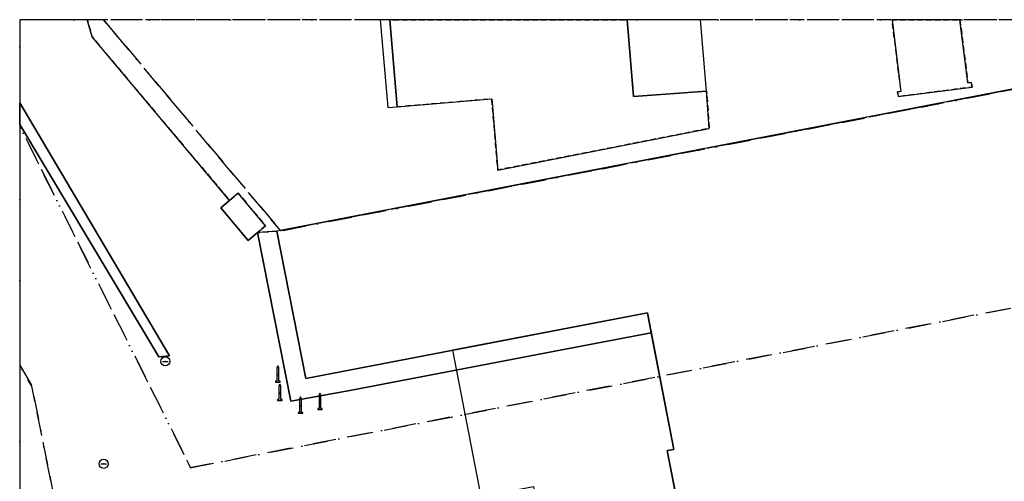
# Model space of a CAD drawing. Header units: millimetres. Extents: x 164728506 to 164943506, y 402859234 to 403059398.
# Tile 5 of 14: x 164728506 to 164782372, y 403034118 to 403059398. Entities that reach past the tile are written whole.
import ezdxf

# ---------------------------------------------------------------- set-up
doc = ezdxf.new("R2010")
doc.units = ezdxf.units.MM
doc.header["$LTSCALE"] = 100
for name, pattern in [('BORDER', [44.45, 12.7, -6.35, 12.7, -6.35, 0, -6.35]), ('HIDDEN', [9.525, 6.35, -3.175]), ('HIDDEN2', [4.7625, 3.175, -1.5875])]:
    doc.linetypes.add(name, pattern=pattern)
for name, color, linetype in [('GEBOUWINSTALLATIE', 7, 'Continuous'), ('K--L9000_PERCEEL', 210, 'BORDER'), ('ONBEGROEIDTERREINDEEL', 15, 'HIDDEN2'), ('OVERIGBOUWWERK', 7, 'Continuous'), ('PAAL', 14, 'Continuous'), ('PAND', 240, 'Continuous'), ('PUT', 8, 'Continuous'), ('RASTERVERDELING', 8, 'HIDDEN'), ('WEGDEEL', 8, 'Continuous')]:
    doc.layers.add(name, color=color, linetype=linetype)

# ---------------------------------------------------------------- blocks, each defined once
blk = doc.blocks.new('PAAL')
at = {"flags": 128}
blk.add_lwpolyline([(-120, -400), (120, -400), (120, -350), (50, -350), (50, 400), (0, 500), (-50, 400), (-50, -350), (-120, -350), (-120, -400)], dxfattribs=at)
blk.add_point((0, 0))
blk = doc.blocks.new('PUT')
at = {"flags": 128}
blk.add_lwpolyline([(-150, 0), (150, 0)], dxfattribs=at)
blk.add_circle((0, 0), 250)
blk.add_point((0, 0))

msp = doc.modelspace()

# ---------------------------------------------------------------- linework, layer by layer
at = {"layer": 'GEBOUWINSTALLATIE', "flags": 128}
for points in [[(164748234.16645, 403059398), (164748639, 403054582), (164749163, 403054626), (164748761.865096, 403059398), (164748234.16645, 403059398)], [(164761733.82925, 403059398), (164762086, 403055200), (164766085, 403055490), (164765756.336768, 403059398), (164761733.82925, 403059398)], [(164752189, 403041292), (164753725, 403033286), (164756616, 403033841), (164758413, 403024745), (164765808, 403026183), (164763922, 403035799), (164764299, 403035861), (164762843, 403043337), (164752189, 403041292)]]:
    msp.add_lwpolyline(points, dxfattribs=at)
at = {"layer": 'K--L9000_PERCEEL', "flags": 128}
for points in [[(164737857, 403034866), (164737911, 403034876), (164835717, 403053917), (164837365, 403054238), (164836509.14906, 403059398), (164831276.678165, 403059398), (164821106, 403057698), (164817125, 403057026), (164804756, 403055268), (164798652, 403054616), (164797898, 403058495), (164742788, 403047833), (164733084.20015, 403059398), (164728506, 403059398), (164728506, 403053568), (164731355, 403047870), (164732382, 403045816), (164737857, 403034866)], [(164728506, 403040476.125252), (164729171, 403039335), (164735004, 403010031), (164739536, 402987305), (164737267, 402986879), (164735535, 402986565), (164741518, 402955704), (164747148, 402926452), (164747963, 402926229), (164748753, 402926007), (164754285, 402895241), (164760455, 402860816), (164760709.125431, 402859398), (164801639.096418, 402859398), (164801014, 402862784), (164813826, 402865135), (164816896, 402865698), (164815160.185277, 402859398), (164846862.306409, 402859398), (164913849, 402872140), (164914838, 402874023), (164928506, 402876621.118342), (164928506, 403039774.590729), (164861492, 403027425), (164855269.358473, 403059398), (164836509.14906, 403059398), (164837365, 403054238), (164835717, 403053917), (164737911, 403034876), (164737857, 403034866), (164732382, 403045816), (164731355, 403047870), (164728506, 403053568), (164728506, 403040476.125252)], [(164733084.20015, 403059398), (164742788, 403047833), (164797898, 403058495), (164798652, 403054616), (164804756, 403055268), (164817125, 403057026), (164821106, 403057698), (164831276.678165, 403059398), (164733084.20015, 403059398)], [(164728506, 402976225.10249), (164729006, 402973378), (164732623, 402951349), (164737594, 402921290), (164743411, 402888955), (164748580.443398, 402859398), (164760709.125431, 402859398), (164760455, 402860816), (164754285, 402895241), (164748753, 402926007), (164747963, 402926229), (164747148, 402926452), (164741518, 402955704), (164735535, 402986565), (164737267, 402986879), (164739536, 402987305), (164735004, 403010031), (164729171, 403039335), (164728506, 403040476.125252), (164728506, 402976225.10249)]]:
    msp.add_lwpolyline(points, dxfattribs=at)
at = {"layer": 'ONBEGROEIDTERREINDEEL', "flags": 128}
for points in [[(164808888.316358, 403059398), (164804165, 403058785), (164804637, 403055276), (164817099, 403057016), (164816705.176, 403059398), (164820928.873563, 403059398), (164821126, 403057683), (164824879, 403057856), (164834211.546042, 403059398), (164732205.507599, 403059398), (164732467, 403058450), (164739990, 403049502), (164740465, 403049899), (164741960, 403048111), (164741512, 403047737), (164742577, 403047821), (164797891, 403058505), (164798652, 403054551), (164799459, 403054638), (164798858.605255, 403059398), (164808888.316358, 403059398)], [(164762086, 403055200), (164766085, 403055490), (164766233, 403053444), (164754663, 403051165), (164754335, 403055061), (164749163, 403054626), (164748761.865096, 403059398), (164761733.646507, 403059398), (164762086, 403055200)], [(164779942.992182, 403059398), (164780381, 403055941), (164780579, 403055966), (164780612, 403055708), (164776565, 403055185), (164776532, 403055443), (164776720, 403055467), (164776230.674876, 403059398), (164779942.992182, 403059398)]]:
    msp.add_lwpolyline(points, dxfattribs=at)
at = {"layer": 'OVERIGBOUWWERK', "flags": 128}
msp.add_lwpolyline([(164740465, 403049899), (164739990, 403049502), (164739506, 403049097), (164741001, 403047310), (164741512, 403047737), (164741960, 403048111), (164740465, 403049899)], dxfattribs=at)
at = {"layer": 'PAND', "flags": 128}
for points in [[(164748761.865096, 403059398), (164749163, 403054626), (164754335, 403055061), (164754663, 403051165), (164766233, 403053444), (164766085, 403055490), (164762086, 403055200), (164761733.646507, 403059398), (164748761.865096, 403059398)], [(164776230.674876, 403059398), (164776720, 403055467), (164776532, 403055443), (164776565, 403055185), (164780612, 403055708), (164780579, 403055966), (164780381, 403055941), (164779942.992182, 403059398), (164776230.674876, 403059398)], [(164836516, 403049987), (164800890, 403042919), (164797891, 403058505), (164742577, 403047821), (164744155, 403039750), (164762843, 403043337), (164764299, 403035861), (164763922, 403035799), (164774338, 402982695)]]:
    msp.add_lwpolyline(points, dxfattribs=at)
at = {"layer": 'RASTERVERDELING', "flags": 128}
msp.add_lwpolyline([(164728506, 402859398), (164928506, 402859398), (164928506, 403059398), (164728506, 403059398), (164728506, 402859398)], dxfattribs=at)
at = {"layer": 'WEGDEEL', "flags": 128}
for points in [[(164763228, 403032148), (164763210, 403032241), (164764567, 403032511), (164763922, 403035799), (164764299, 403035861), (164763054, 403042255), (164758165, 403041311), (164746564, 403039089), (164743343, 403038516), (164741512, 403047737), (164741001, 403047310), (164739506, 403049097), (164739990, 403049502), (164732467, 403058450), (164732205.507599, 403059398), (164728506, 403059398), (164728506, 403033468.128547), (164730015, 403025068), (164735306, 403026006), (164744743, 402975975)], [(164736117, 403040930), (164728506, 403053664.317476), (164728506, 403054852.660898), (164736701, 403040994), (164736117, 403040930)], [(164728506, 403053664.317476), (164736117, 403040930), (164736701, 403040994), (164728506, 403054852.660898), (164728506, 403053664.317476)], [(164763054, 403042255), (164762843, 403043337), (164744155, 403039750), (164742577, 403047821), (164741512, 403047737), (164743343, 403038516), (164746564, 403039089), (164758165, 403041311), (164763054, 403042255)]]:
    msp.add_lwpolyline(points, dxfattribs=at)

# ---------------------------------------------------------------- block references
at = {"layer": 'PAAL'}
for p in [(164742628, 403039951), (164742738, 403038942), (164743869, 403038243), (164744931, 403038451)]:
    msp.add_blockref('PAAL', p, dxfattribs=at)
at = {"layer": 'PUT'}
for p in [(164736471, 403040688), (164733102, 403035079)]:
    msp.add_blockref('PUT', p, dxfattribs=at)

doc.saveas('drawing.dxf')
